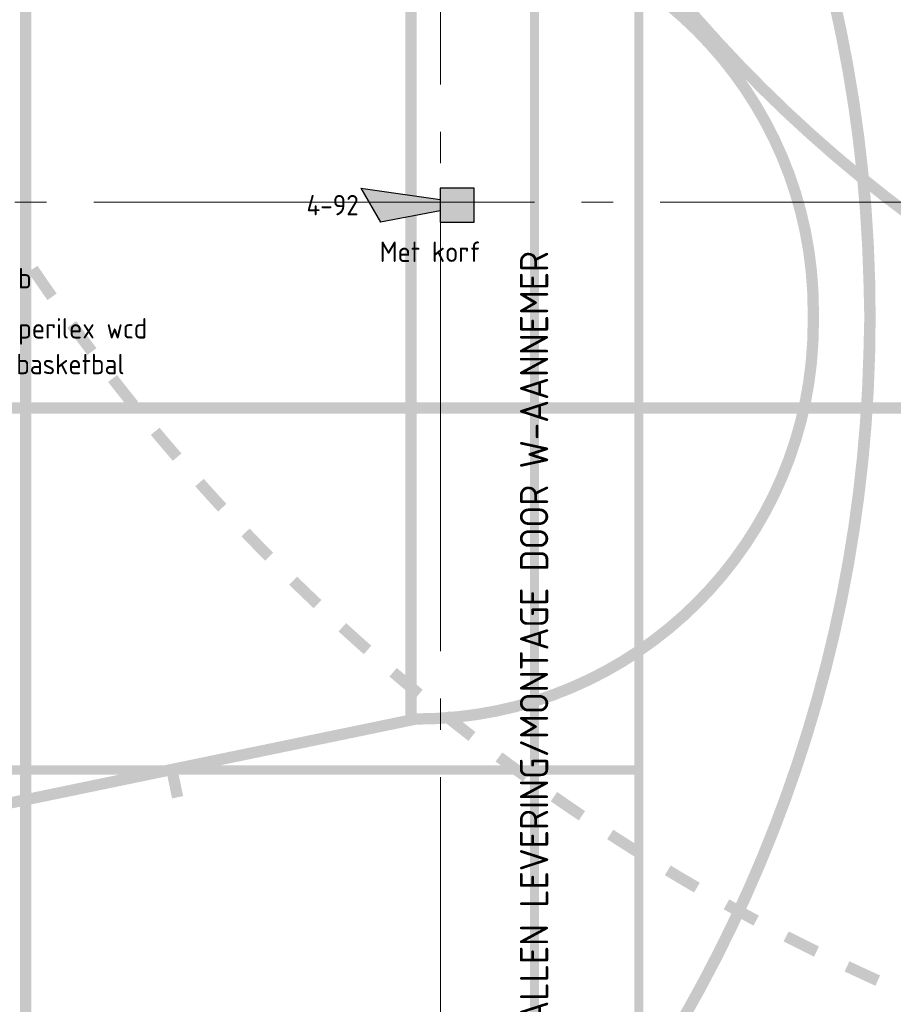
# Model space of a CAD drawing. Header units: millimetres. Extents: x -38031 to 123247, y -16330 to 129979.
# Tile 60 of 235: x -25826 to -21972, y 47416 to 51760. Entities that reach past the tile are written whole.
import ezdxf
from ezdxf.enums import TextEntityAlignment as Align

# ---------------------------------------------------------------- set-up
doc = ezdxf.new("R2010")
doc.units = ezdxf.units.MM
doc.header["$LTSCALE"] = 50
doc.linetypes.add('PHANTOM', pattern=[63.50000000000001, 31.75, -6.35, 6.35, -6.35, 6.35, -6.35])
doc.linetypes.add('STYLE_11', pattern=[5, 3.88885498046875, -0.416717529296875, 0.2777862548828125, -0.4166412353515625])
for name, color, linetype in [('AL$1A---_ALGEMEEN', 8, 'Continuous'), ('AM$1A---_ARCERING', 8, 'Continuous'), ('BOUWKUNDIG', 8, 'Continuous'), ('EB6511--_ATTRIB', 2, 'Continuous'), ('EL6222--', 3, 'Continuous'), ('EL6511--', 3, 'Continuous'), ('Kastenscheiding', 4, 'PHANTOM')]:
    doc.layers.add(name, color=color, linetype=linetype)
doc.layers.add('stramien', color=1, linetype='STYLE_11', lineweight=15)
doc.styles.add('BURO-012', font='ISO.shx', dxfattribs={"height": 60})
doc.styles.add('BURO-018', font='iso.shx', dxfattribs={"height": 90})

# ---------------------------------------------------------------- blocks, each defined once
blk = doc.blocks.new('E00418')
at = {"color": 0, "linetype": 'Continuous'}
for p, q in [((-3, 9.98205080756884), (-3, 7.482050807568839)), ((-3, 8.73205080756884), (1.5, 6.133974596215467)), ((-1.5, 8.5), (1.5, 8.499999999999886)), ((0, 1), (0, 8.5)), ((1.5, 5.13397459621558), (-1.5, 6.86602540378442)), ((1.5, 4.133974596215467), (-1.5, 5.86602540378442)), ((1.5, 3.133974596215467), (-1.5, 4.86602540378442)), ((1.5, 2.133974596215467), (-1.5, 3.86602540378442))]:
    blk.add_line(p, q, dxfattribs=at)
at = {"color": 0, "linetype": 'Continuous', "const_width": 0.5}
for points in [[(-1.68301270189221, 7.11602540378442, 1), (-2.18301270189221, 7.11602540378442, 1)], [(-1.68301270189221, 5.11602540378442, 1), (-2.18301270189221, 5.11602540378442, 1)]]:
    blk.add_lwpolyline(points, format="xyb", close=True, dxfattribs=at)
at = {"color": 0, "linetype": 'Continuous'}
blk.add_circle((-1.93301270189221, 7.11602540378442), 0.5000000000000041, dxfattribs=at)
blk.add_arc((0, 10), 1.5, 180, 0, dxfattribs=at)
at = {"color": 0, "linetype": 'Continuous', "style": 'BURO-018'}
for tag, p in [('E_GKAST', (0, 15)), ('E_GROEP', (0, 12)), ('E_SGROEP', (4.5, 12))]:
    blk.add_attdef(tag, text='', height=1.8, dxfattribs=at).set_placement(p, align=Align.MIDDLE)
at = {"color": 0, "linetype": 'Continuous', "style": 'BURO-018', "flags": 1}
for tag, height, p in [('E_VERMCODE', 1.8, (13, 12)), ('E_MATCODE', 1.799999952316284, (0, 0))]:
    blk.add_attdef(tag, text='', height=height, dxfattribs=at).set_placement(p, align=Align.MIDDLE)
blk = doc.blocks.new('Group-17')
at = {"layer": 'AM$1A---_ARCERING', "linetype": 'Continuous', "lineweight": 0}
h = blk.add_hatch(color=256, dxfattribs=at)
h.paths.add_polyline_path([(-85535.99999999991, 28574.50000000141), (-79435.99999999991, 28574.50000000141), (-79435.99999999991, 15174.50000000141), (-85535.99999999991, 15174.50000000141)])
h.paths.add_polyline_path([(-85075.99999999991, 15934.50000000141), (-85495.99999999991, 15934.50000000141), (-85495.99999999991, 15214.50000000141), (-85075.99999999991, 15214.50000000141)])
h.paths.add_polyline_path([(-85035.99999999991, 15214.50000000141), (-82505.99999999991, 15214.50000000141), (-82505.99999999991, 15934.50000000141), (-85035.99999999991, 15934.50000000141)])
h.paths.add_polyline_path([(-79935.99999999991, 15934.50000000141), (-82465.99999999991, 15934.50000000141), (-82465.99999999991, 15214.50000000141), (-79935.99999999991, 15214.50000000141)])
h.paths.add_polyline_path([(-79895.99999999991, 15214.50000000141), (-79475.99999999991, 15214.50000000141), (-79475.99999999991, 15934.50000000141), (-79895.99999999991, 15934.50000000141)])
h.paths.add_polyline_path([(-79475.99999999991, 15974.50000000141), (-79475.99999999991, 19854.50000000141), (-79895.99999999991, 19854.50000000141), (-79895.99999999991, 15974.50000000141)])
h.paths.add_polyline_path([(-79935.99999999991, 15974.50000000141), (-79935.99999999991, 19854.50000000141), (-82465.99999999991, 19854.50000000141), (-82465.99999999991, 15974.50000000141)])
h.paths.add_polyline_path([(-85035.99999999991, 19854.50000000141), (-85035.99999999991, 15974.50000000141), (-82505.99999999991, 15974.50000000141), (-82505.99999999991, 19854.50000000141)])
h.paths.add_polyline_path([(-85495.99999999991, 19854.50000000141), (-85495.99999999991, 15974.50000000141), (-85075.99999999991, 15974.50000000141), (-85075.99999999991, 19854.50000000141)])
h.paths.add_polyline_path([(-85075.99999999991, 23854.50000000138), (-85495.99999999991, 23854.50000000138), (-85495.99999999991, 19894.50000000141), (-85075.99999999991, 19894.50000000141)])
h.paths.add_polyline_path([(-85035.99999999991, 19894.50000000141), (-79935.99999999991, 19894.50000000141), (-79935.99999999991, 23854.50000000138), (-85035.99999999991, 23854.50000000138)])
h.paths.add_polyline_path([(-79895.99999999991, 23854.50000000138), (-79895.99999999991, 19894.50000000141), (-79475.99999999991, 19894.50000000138), (-79475.99999999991, 23854.50000000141)])
h.paths.add_polyline_path([(-79475.99999999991, 27774.50000000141), (-79895.99999999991, 27774.50000000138), (-79895.99999999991, 23894.50000000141), (-79475.99999999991, 23894.50000000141)])
h.paths.add_polyline_path([(-79935.99999999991, 23894.50000000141), (-79935.99999999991, 27774.50000000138), (-82465.99999999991, 27774.50000000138), (-82465.99999999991, 23894.50000000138)])
h.paths.add_polyline_path([(-85035.99999999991, 23894.50000000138), (-82505.99999999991, 23894.50000000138), (-82505.99999999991, 27774.50000000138), (-85035.99999999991, 27774.50000000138)])
h.paths.add_polyline_path([(-85075.99999999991, 23894.50000000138), (-85075.99999999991, 27774.50000000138), (-85495.99999999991, 27774.50000000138), (-85495.99999999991, 23894.50000000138)])
h.paths.add_polyline_path([(-85075.99999999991, 27814.50000000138), (-85075.99999999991, 28534.50000000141), (-85495.99999999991, 28534.50000000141), (-85495.99999999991, 27814.50000000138)])
h.paths.add_polyline_path([(-85035.99999999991, 28534.50000000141), (-85035.99999999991, 27814.50000000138), (-82505.99999999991, 27814.50000000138), (-82505.99999999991, 28534.50000000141)])
h.paths.add_polyline_path([(-82465.99999999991, 27814.50000000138), (-79935.99999999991, 27814.50000000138), (-79935.99999999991, 28534.50000000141), (-82465.99999999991, 28534.50000000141)])
h.paths.add_polyline_path([(-79475.99999999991, 27814.50000000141), (-79475.99999999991, 28534.50000000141), (-79895.99999999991, 28534.50000000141), (-79895.99999999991, 27814.50000000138)])
h = blk.add_hatch(color=256, dxfattribs=at)
edge = h.paths.add_edge_path()
edge.add_line((-86235.99999999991, 15674.50000000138), (-86235.99999999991, 15624.50000000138))
edge.add_line((-86235.99999999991, 15624.50000000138), (-84660.99999999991, 15624.50000000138))
edge.add_arc((-84660.99999999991, 21874.50000000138), 6250, 270, 360)
edge.add_arc((-84660.99999999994, 21874.50000000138), 6250.000000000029, 0, 89.99999999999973)
edge.add_line((-84660.99999999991, 28124.50000000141), (-86235.99999999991, 28124.50000000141))
edge.add_line((-86235.99999999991, 28124.50000000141), (-86235.99999999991, 28074.50000000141))
edge.add_line((-86235.99999999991, 28074.50000000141), (-84661.30680000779, 28074.50000000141))
edge.add_arc((-84661.07801037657, 21876.30034202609), 6198.19966219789, 1.3896675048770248, 90.00211491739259, ccw=False)
edge.add_line((-78464.70136558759, 22026.61843269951), (-78461.011119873, 21874.50000000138))
edge.add_line((-78461.011119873, 21874.50000000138), (-78464.70136558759, 21722.38156730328))
edge.add_arc((-84661.07801037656, 21872.69965797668), 6198.199662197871, 269.9978850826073, 358.61033249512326, ccw=False)
edge.add_line((-84661.30680000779, 15674.50000000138), (-86235.99999999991, 15674.50000000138))
h = blk.add_hatch(color=256, dxfattribs=at)
h.paths.add_polyline_path([(-75350.99999999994, 27497.00000000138), (-75350.99999999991, 9497.000000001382), (-84350.99999999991, 9497.000000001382), (-84350.99999999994, 27497.00000000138)])
h.paths.add_polyline_path([(-84300.99999999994, 15497.00000000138), (-84300.99999999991, 9547.000000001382), (-75400.99999999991, 9547.000000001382), (-75400.99999999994, 15497.00000000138)])
h.paths.add_polyline_path([(-75400.99999999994, 18472.00000000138), (-84300.99999999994, 18472.00000000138), (-84300.99999999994, 15547.00000000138), (-75400.99999999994, 15547.00000000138)])
h.paths.add_polyline_path([(-75400.99999999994, 27447.00000000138), (-84300.99999999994, 27447.00000000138), (-84300.99999999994, 21497.00000000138), (-75400.99999999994, 21497.00000000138)])
h.paths.add_polyline_path([(-84300.99999999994, 18522.00000000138), (-75400.99999999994, 18522.00000000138), (-75400.99999999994, 21447.00000000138), (-84300.99999999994, 21447.00000000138)])
h = blk.add_hatch(color=256, dxfattribs=at)
edge = h.paths.add_edge_path()
edge.add_arc((-71700.99999999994, 27122.0000000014), 6000.000000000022, 270, 359.52252964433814, ccw=False)
edge.add_line((-71700.99999999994, 21122.00000000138), (-74700.99999999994, 21122.00000000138))
edge.add_arc((-74700.99999999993, 27122.00000000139), 6000.000000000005, 180.4774703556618, 269.9999999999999, ccw=False)
edge = h.paths.add_edge_path()
edge.add_arc((-74700.99999999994, 27122.00000000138), 5949.999999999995, 180.4814828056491, 270)
edge.add_line((-74700.99999999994, 21172.00000000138), (-71700.99999999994, 21172.00000000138))
edge.add_arc((-71700.99999999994, 27122.00000000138), 5949.999999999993, 270, 359.518517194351)
edge.add_line((-65751.21008774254, 27072.00000000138), (-80650.78991225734, 27072.00000000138))
h = blk.add_hatch(color=256, dxfattribs=at)
h.paths.add_polyline_path([(-64185.99999999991, 26774.50000000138), (-82185.99999999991, 26774.50000000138), (-82185.99999999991, 17774.50000000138), (-64185.99999999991, 17774.50000000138)])
h.paths.add_polyline_path([(-70185.99999999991, 17824.50000000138), (-70185.99999999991, 26724.50000000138), (-64235.99999999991, 26724.50000000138), (-64235.99999999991, 17824.50000000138)])
h.paths.add_polyline_path([(-82135.99999999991, 17824.50000000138), (-82135.99999999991, 26724.50000000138), (-76185.99999999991, 26724.50000000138), (-76185.99999999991, 17824.50000000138)])
h.paths.add_polyline_path([(-73160.99999999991, 17824.50000000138), (-73160.99999999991, 26724.50000000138), (-70235.99999999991, 26724.50000000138), (-70235.99999999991, 17824.50000000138)])
h.paths.add_polyline_path([(-76135.99999999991, 26724.50000000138), (-73210.99999999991, 26724.50000000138), (-73210.99999999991, 17824.50000000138), (-76135.99999999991, 17824.50000000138)])
h = blk.add_hatch(color=256, dxfattribs=at)
edge = h.paths.add_edge_path()
edge.add_line((-86235.99999999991, 18925.55924428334), (-86235.99999999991, 18874.50000000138))
edge.add_line((-86235.99999999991, 18874.50000000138), (-84522.30444436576, 19229.10899960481))
edge.add_line((-84522.30444436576, 19229.10899960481), (-84502.04107295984, 19131.18353928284))
edge.add_line((-84502.04107295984, 19131.18353928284), (-84453.07834279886, 19141.31522498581))
edge.add_line((-84453.07834279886, 19141.31522498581), (-84473.34171420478, 19239.24068530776))
edge.add_line((-84473.34171420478, 19239.24068530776), (-83640.97530146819, 19411.47934225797))
edge.add_line((-83640.97530146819, 19411.47934225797), (-83620.71193006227, 19313.55388193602))
edge.add_line((-83620.71193006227, 19313.55388193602), (-83229.01008877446, 19394.60736755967))
edge.add_line((-83229.01008877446, 19394.60736755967), (-83249.27346018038, 19492.53282788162))
edge.add_line((-83249.27346018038, 19492.53282788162), (-82416.90704744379, 19664.77148483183))
edge.add_line((-82416.90704744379, 19664.77148483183), (-82396.64367603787, 19566.84602450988))
edge.add_line((-82396.64367603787, 19566.84602450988), (-82347.6809458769, 19576.97771021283))
edge.add_line((-82347.6809458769, 19576.97771021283), (-82367.94431728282, 19674.9031705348))
edge.add_line((-82367.94431728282, 19674.9031705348), (-81535.57790454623, 19847.14182748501))
edge.add_line((-81535.57790454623, 19847.14182748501), (-81515.3145331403, 19749.21636716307))
edge.add_line((-81515.3145331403, 19749.21636716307), (-81466.35180297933, 19759.34805286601))
edge.add_line((-81466.35180297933, 19759.34805286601), (-81486.61517438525, 19857.27351318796))
edge.add_line((-81486.61517438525, 19857.27351318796), (-80435.99999999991, 20074.67361948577))
edge.add_arc((-80435.99999999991, 21849.67361948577), 1775, 270, 360)
edge.add_line((-78660.99999999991, 21849.67361948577), (-78660.99999999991, 21874.50000000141))
edge.add_line((-78660.99999999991, 21874.50000000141), (-78660.99999999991, 21899.32638051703))
edge.add_arc((-80435.99999999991, 21899.32638051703), 1775, 0, 90)
edge.add_line((-80435.99999999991, 23674.32638051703), (-81486.61517438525, 23891.72648681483))
edge.add_line((-81486.61517438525, 23891.72648681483), (-81466.35180297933, 23989.65194713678))
edge.add_line((-81466.35180297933, 23989.65194713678), (-81515.3145331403, 23999.78363283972))
edge.add_line((-81515.3145331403, 23999.78363283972), (-81535.57790454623, 23901.85817251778))
edge.add_line((-81535.57790454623, 23901.85817251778), (-82367.94431728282, 24074.09682946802))
edge.add_line((-82367.94431728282, 24074.09682946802), (-82347.6809458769, 24172.02228978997))
edge.add_line((-82347.6809458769, 24172.02228978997), (-82396.64367603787, 24182.15397549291))
edge.add_line((-82396.64367603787, 24182.15397549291), (-82416.90704744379, 24084.22851517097))
edge.add_line((-82416.90704744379, 24084.22851517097), (-83249.27346018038, 24256.46717212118))
edge.add_line((-83249.27346018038, 24256.46717212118), (-83229.01008877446, 24354.39263244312))
edge.add_line((-83229.01008877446, 24354.39263244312), (-83620.71193006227, 24435.44611806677))
edge.add_line((-83620.71193006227, 24435.44611806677), (-83640.97530146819, 24337.52065774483))
edge.add_line((-83640.97530146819, 24337.52065774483), (-84473.34171420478, 24509.75931469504))
edge.add_line((-84473.34171420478, 24509.75931469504), (-84453.07834279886, 24607.68477501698))
edge.add_line((-84453.07834279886, 24607.68477501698), (-84502.04107295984, 24617.81646071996))
edge.add_line((-84502.04107295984, 24617.81646071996), (-84522.30444436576, 24519.89100039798))
edge.add_line((-84522.30444436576, 24519.89100039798), (-86235.99999999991, 24874.50000000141))
edge.add_line((-86235.99999999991, 24874.50000000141), (-86235.99999999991, 24823.44075571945))
edge.add_line((-86235.99999999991, 24823.44075571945), (-80485.99999999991, 23633.61346054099))
edge.add_line((-80485.99999999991, 23633.61346054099), (-80485.99999999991, 21874.50000000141))
edge.add_line((-80485.99999999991, 21874.50000000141), (-80485.99999999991, 20115.3865394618))
edge.add_line((-80485.99999999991, 20115.3865394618), (-86235.99999999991, 18925.55924428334))
edge = h.paths.add_edge_path()
edge.add_arc((-80435.99999999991, 21849.67361948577), 1725, 270, 360, ccw=False)
edge.add_line((-80435.99999999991, 20124.67361948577), (-80435.99999999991, 20124.67858054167))
edge.add_line((-80435.99999999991, 20124.67858054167), (-80435.99999999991, 21874.50000000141))
edge.add_line((-80435.99999999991, 21874.50000000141), (-80435.99999999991, 23624.32141946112))
edge.add_line((-80435.99999999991, 23624.32141946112), (-80435.99999999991, 23624.32638051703))
edge.add_arc((-80435.99999999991, 21899.32638051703), 1725, 0, 90, ccw=False)
edge.add_line((-78710.99999999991, 21899.32638051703), (-78710.99999999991, 21874.50000000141))
edge.add_line((-78710.99999999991, 21874.50000000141), (-78710.99999999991, 21849.67361948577))
h = blk.add_hatch(color=256, dxfattribs=at)
edge = h.paths.add_edge_path()
edge.add_arc((-74700.9999999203, 27122.00000005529), 8950.000000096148, 214.1359725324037, 215.0909132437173)
edge.add_line((-82024.25604974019, 21976.86435262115), (-82065.1680947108, 21948.12057805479))
edge.add_arc((-74701.00000002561, 27121.99999998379), 8999.999999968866, 214.1359725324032, 215.0909132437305, ccw=False)
edge.add_line((-82150.37362309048, 22071.57104558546), (-82108.9882140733, 22099.6289842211))
h = blk.add_hatch(color=256, dxfattribs=at)
edge = h.paths.add_edge_path()
edge.add_arc((-74701.00000002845, 27121.99999998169), 8949.999999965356, 216.0458539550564, 217.0007946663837, ccw=False)
edge.add_line((-81937.48964761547, 21855.5289253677), (-81977.91696408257, 21826.10729925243))
edge.add_arc((-74701.00000016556, 27121.99999987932), 8999.999999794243, 216.0458539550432, 217.0007946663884)
edge.add_line((-81888.644467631, 21705.56510175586), (-81848.71310947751, 21735.65640674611))
h = blk.add_hatch(color=256, dxfattribs=at)
edge = h.paths.add_edge_path()
edge.add_arc((-74700.99999995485, 27122.00000003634), 8950.000000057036, 217.9557353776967, 218.9106760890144, ccw=False)
edge.add_line((-81757.95109547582, 21617.28009467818), (-81797.37540327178, 21586.5274695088))
edge.add_arc((-74701.00000012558, 27121.99999990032), 8999.999999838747, 217.9557353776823, 218.9106760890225)
edge.add_line((-81704.13512352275, 21469.02746852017), (-81665.22881728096, 21500.43287147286))
h = blk.add_hatch(color=256, dxfattribs=at)
edge = h.paths.add_edge_path()
edge.add_line((-81608.94952846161, 21353.09773767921), (-81570.57203108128, 21385.14719469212))
edge.add_arc((-74701.00000001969, 27121.99999998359), 8949.999999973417, 219.865616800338, 220.8205575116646)
edge.add_line((-81474.00703042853, 21271.45508813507), (-81511.84505853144, 21238.77047968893))
edge.add_arc((-74701.00000011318, 27121.99999990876), 8999.999999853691, 219.865616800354, 220.8205575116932, ccw=False)
h = blk.add_hatch(color=256, dxfattribs=at)
edge = h.paths.add_edge_path()
edge.add_arc((-74700.99999984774, 27122.00000013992), 9000.00000020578, 221.7754982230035, 222.7304389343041, ccw=False)
edge.add_line((-81412.84868719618, 21126.07745212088), (-81375.56063893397, 21159.38813294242))
edge.add_arc((-74700.99999995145, 27122.00000004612), 8950.000000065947, 221.7754982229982, 222.730438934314)
edge.add_line((-81275.2602028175, 21048.97745882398), (-81311.98791344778, 21015.04995859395))
h = blk.add_hatch(color=256, dxfattribs=at)
edge = h.paths.add_edge_path()
edge.add_arc((-74701.00000008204, 27121.99999992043), 8949.999999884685, 223.6853796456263, 224.6403203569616, ccw=False)
edge.add_line((-81173.13358331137, 20940.25373541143), (-81209.29075416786, 20905.71884007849))
edge.add_arc((-74700.99999994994, 27122.0000000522), 9000.000000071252, 223.6853796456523, 224.6403203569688)
edge.add_line((-81104.7857363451, 20798.11446632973), (-81069.20914892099, 20833.24716373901))
h = blk.add_hatch(color=256, dxfattribs=at)
edge = h.paths.add_edge_path()
edge.add_arc((-74700.99999980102, 27122.00000020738), 9000.000000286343, 225.5952610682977, 226.5502017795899, ccw=False)
edge.add_line((-80998.50188915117, 20692.2667274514), (-80963.51576754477, 20727.98746785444))
edge.add_arc((-74701.00000006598, 27121.99999993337), 8949.999999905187, 225.5952610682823, 226.5502017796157)
edge.add_line((-80856.08279845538, 20624.50388656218), (-80890.4687358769, 20588.20502559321))
h = blk.add_hatch(color=256, dxfattribs=at)
edge = h.paths.add_edge_path()
edge.add_arc((-74700.99999992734, 27122.00000008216), 9000.000000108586, 227.5051424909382, 228.4600832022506, ccw=False)
edge.add_line((-80780.71628573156, 20485.95826678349), (-80746.94008414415, 20522.82516530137))
edge.add_arc((-74700.99999995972, 27122.00000004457), 8950.000000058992, 227.5051424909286, 228.4600832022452)
edge.add_line((-80636.11794203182, 20422.97954816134), (-80669.27502550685, 20385.55485289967))
h = blk.add_hatch(color=256, dxfattribs=at)
edge = h.paths.add_edge_path()
edge.add_line((-80441.45035895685, 20190.38909947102), (-80409.55896807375, 20228.89804891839))
edge.add_arc((-74700.99999975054, 27122.00000029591), 8950.000000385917, 229.4150239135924, 230.3699646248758, ccw=False)
edge.add_line((-80523.64715604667, 20324.99477003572), (-80556.17591110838, 20287.02267377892))
edge.add_arc((-74700.99999982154, 27122.00000021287), 9000.00000027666, 229.4150239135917, 230.3699646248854)
h = blk.add_hatch(color=256, dxfattribs=at)
edge = h.paths.add_edge_path()
edge.add_line((-80325.13023726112, 20095.6809726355), (-80293.88506927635, 20134.71607834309))
edge.add_arc((-74700.99999999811, 27122.0000000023), 8950.000000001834, 231.3249053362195, 232.2798460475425)
edge.add_line((-80176.65759129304, 20042.47501996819), (-80207.24785716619, 20002.92460108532))
edge.add_arc((-74701.00000012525, 27121.9999998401), 8999.999999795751, 231.3249053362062, 232.27984604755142, ccw=False)
h = blk.add_hatch(color=256, dxfattribs=at)
edge = h.paths.add_edge_path()
edge.add_arc((-74701.00000019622, 27121.99999973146), 8949.999999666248, 233.2347867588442, 234.1897274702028, ccw=False)
edge.add_line((-80057.90909731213, 19952.20049631), (-80087.83596377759, 19912.14575047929))
edge.add_arc((-74700.9999999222, 27122.00000010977), 9000.000000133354, 233.2347867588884, 234.1897274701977)
edge.add_line((-79966.92772706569, 19823.36963716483), (-79937.67257302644, 19863.91758362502))
h = blk.add_hatch(color=256, dxfattribs=at)
edge = h.paths.add_edge_path()
edge.add_line((-79720.75697247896, 19651.92369937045), (-79692.86943374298, 19693.42412326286))
edge.add_arc((-74700.99999999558, 27122.000000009), 8950.000000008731, 235.1446681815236, 236.0996088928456, ccw=False)
edge.add_line((-79815.98141747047, 19777.65080494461), (-79844.55673265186, 19736.62092117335))
edge.add_arc((-74700.99999991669, 27122.00000012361), 9000.00000014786, 235.1446681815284, 236.0996088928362)
h = blk.add_hatch(color=256, dxfattribs=at)
edge = h.paths.add_edge_path()
edge.add_line((-79469.00909747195, 19488.77726995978), (-79442.52015804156, 19531.18406290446))
edge.add_arc((-74701.00000006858, 27121.99999989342), 8949.99999987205, 237.05454960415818, 238.00949031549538, ccw=False)
edge.add_line((-79568.37081961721, 19611.26093488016), (-79595.56283536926, 19569.30149876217))
edge.add_arc((-74701.00000010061, 27121.99999984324), 8999.999999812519, 237.0545496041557, 238.0094903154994)
h = blk.add_hatch(color=256, dxfattribs=at)
edge = h.paths.add_edge_path()
edge.add_line((-79211.96380248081, 19334.11161015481), (-79186.90289246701, 19377.37765676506))
edge.add_arc((-74701.00000001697, 27121.99999997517), 8949.999999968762, 238.9644310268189, 239.9193717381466, ccw=False)
edge.add_line((-79315.35240753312, 19453.21575091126), (-79341.13091260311, 19410.37338080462))
edge.add_arc((-74701.00000009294, 27121.99999984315), 8999.999999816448, 238.9644310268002, 239.9193717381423)
h = blk.add_hatch(color=256, dxfattribs=at)
edge = h.paths.add_edge_path()
edge.add_arc((-74701.00000007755, 27121.9999998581), 8949.999999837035, 240.8743124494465, 241.8292531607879, ccw=False)
edge.add_line((-79057.2072932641, 19303.69084660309), (-79081.54364685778, 19260.0131418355))
edge.add_arc((-74701.00000030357, 27121.99999945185), 8999.99999937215, 240.8743124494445, 241.8292531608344)
edge.add_line((-78949.90667355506, 19188.09855875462), (-78926.30163647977, 19232.17578898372))
h = blk.add_hatch(color=256, dxfattribs=at)
edge = h.paths.add_edge_path()
edge.add_line((-78683.128865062, 19050.90034121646), (-78661.00592692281, 19095.73978376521))
edge.add_arc((-74701.0000000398, 27121.99999992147), 8949.999999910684, 242.7841938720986, 243.73913458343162, ccw=False)
edge.add_line((-78794.22228479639, 19162.85234920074), (-78817.08944839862, 19118.3878371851))
edge.add_arc((-74701.00000031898, 27121.99999937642), 8999.9999992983, 242.7841938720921, 243.7391345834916)
h = blk.add_hatch(color=256, dxfattribs=at)
edge = h.paths.add_edge_path()
edge.add_line((-78411.92677620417, 18922.66938941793), (-78391.31051633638, 18968.22122614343))
edge.add_arc((-74701.00000005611, 27121.99999987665), 8949.999999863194, 244.6940752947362, 245.6490160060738, ccw=False)
edge.add_line((-78526.68956740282, 19030.85673505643), (-78548.0621348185, 18985.65481737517))
edge.add_arc((-74701.00000000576, 27121.99999998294), 8999.999999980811, 244.6940752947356, 245.6490160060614)
blk = doc.blocks.new('Group-57')
at = {"layer": 'AM$1A---_ARCERING', "linetype": 'Continuous', "lineweight": 0}
h = blk.add_hatch(color=256, dxfattribs=at)
h.paths.add_polyline_path([(-85535.99999999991, 28574.50000000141), (-79435.99999999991, 28574.50000000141), (-79435.99999999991, 15174.50000000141), (-85535.99999999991, 15174.50000000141)])
h.paths.add_polyline_path([(-85075.99999999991, 15934.50000000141), (-85495.99999999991, 15934.50000000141), (-85495.99999999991, 15214.50000000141), (-85075.99999999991, 15214.50000000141)])
h.paths.add_polyline_path([(-85035.99999999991, 15214.50000000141), (-82505.99999999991, 15214.50000000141), (-82505.99999999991, 15934.50000000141), (-85035.99999999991, 15934.50000000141)])
h.paths.add_polyline_path([(-79935.99999999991, 15934.50000000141), (-82465.99999999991, 15934.50000000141), (-82465.99999999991, 15214.50000000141), (-79935.99999999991, 15214.50000000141)])
h.paths.add_polyline_path([(-79895.99999999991, 15214.50000000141), (-79475.99999999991, 15214.50000000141), (-79475.99999999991, 15934.50000000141), (-79895.99999999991, 15934.50000000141)])
h.paths.add_polyline_path([(-79475.99999999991, 15974.50000000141), (-79475.99999999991, 19854.50000000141), (-79895.99999999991, 19854.50000000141), (-79895.99999999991, 15974.50000000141)])
h.paths.add_polyline_path([(-79935.99999999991, 15974.50000000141), (-79935.99999999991, 19854.50000000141), (-82465.99999999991, 19854.50000000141), (-82465.99999999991, 15974.50000000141)])
h.paths.add_polyline_path([(-85035.99999999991, 19854.50000000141), (-85035.99999999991, 15974.50000000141), (-82505.99999999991, 15974.50000000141), (-82505.99999999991, 19854.50000000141)])
h.paths.add_polyline_path([(-85495.99999999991, 19854.50000000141), (-85495.99999999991, 15974.50000000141), (-85075.99999999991, 15974.50000000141), (-85075.99999999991, 19854.50000000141)])
h.paths.add_polyline_path([(-85075.99999999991, 23854.50000000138), (-85495.99999999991, 23854.50000000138), (-85495.99999999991, 19894.50000000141), (-85075.99999999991, 19894.50000000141)])
h.paths.add_polyline_path([(-85035.99999999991, 19894.50000000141), (-79935.99999999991, 19894.50000000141), (-79935.99999999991, 23854.50000000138), (-85035.99999999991, 23854.50000000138)])
h.paths.add_polyline_path([(-79895.99999999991, 23854.50000000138), (-79895.99999999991, 19894.50000000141), (-79475.99999999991, 19894.50000000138), (-79475.99999999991, 23854.50000000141)])
h.paths.add_polyline_path([(-79475.99999999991, 27774.50000000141), (-79895.99999999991, 27774.50000000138), (-79895.99999999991, 23894.50000000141), (-79475.99999999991, 23894.50000000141)])
h.paths.add_polyline_path([(-79935.99999999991, 23894.50000000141), (-79935.99999999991, 27774.50000000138), (-82465.99999999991, 27774.50000000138), (-82465.99999999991, 23894.50000000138)])
h.paths.add_polyline_path([(-85035.99999999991, 23894.50000000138), (-82505.99999999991, 23894.50000000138), (-82505.99999999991, 27774.50000000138), (-85035.99999999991, 27774.50000000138)])
h.paths.add_polyline_path([(-85075.99999999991, 23894.50000000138), (-85075.99999999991, 27774.50000000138), (-85495.99999999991, 27774.50000000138), (-85495.99999999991, 23894.50000000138)])
h.paths.add_polyline_path([(-85075.99999999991, 27814.50000000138), (-85075.99999999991, 28534.50000000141), (-85495.99999999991, 28534.50000000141), (-85495.99999999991, 27814.50000000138)])
h.paths.add_polyline_path([(-85035.99999999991, 28534.50000000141), (-85035.99999999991, 27814.50000000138), (-82505.99999999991, 27814.50000000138), (-82505.99999999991, 28534.50000000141)])
h.paths.add_polyline_path([(-82465.99999999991, 27814.50000000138), (-79935.99999999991, 27814.50000000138), (-79935.99999999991, 28534.50000000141), (-82465.99999999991, 28534.50000000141)])
h.paths.add_polyline_path([(-79475.99999999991, 27814.50000000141), (-79475.99999999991, 28534.50000000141), (-79895.99999999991, 28534.50000000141), (-79895.99999999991, 27814.50000000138)])
h = blk.add_hatch(color=256, dxfattribs=at)
edge = h.paths.add_edge_path()
edge.add_line((-86235.99999999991, 15674.50000000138), (-86235.99999999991, 15624.50000000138))
edge.add_line((-86235.99999999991, 15624.50000000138), (-84660.99999999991, 15624.50000000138))
edge.add_arc((-84660.99999999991, 21874.50000000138), 6250, 270, 360)
edge.add_arc((-84660.99999999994, 21874.50000000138), 6250.000000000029, 0, 89.99999999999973)
edge.add_line((-84660.99999999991, 28124.50000000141), (-86235.99999999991, 28124.50000000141))
edge.add_line((-86235.99999999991, 28124.50000000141), (-86235.99999999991, 28074.50000000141))
edge.add_line((-86235.99999999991, 28074.50000000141), (-84661.30680000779, 28074.50000000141))
edge.add_arc((-84661.07801037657, 21876.30034202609), 6198.19966219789, 1.3896675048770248, 90.00211491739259, ccw=False)
edge.add_line((-78464.70136558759, 22026.61843269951), (-78461.011119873, 21874.50000000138))
edge.add_line((-78461.011119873, 21874.50000000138), (-78464.70136558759, 21722.38156730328))
edge.add_arc((-84661.07801037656, 21872.69965797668), 6198.199662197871, 269.9978850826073, 358.61033249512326, ccw=False)
edge.add_line((-84661.30680000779, 15674.50000000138), (-86235.99999999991, 15674.50000000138))
h = blk.add_hatch(color=256, dxfattribs=at)
h.paths.add_polyline_path([(-75350.99999999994, 27497.00000000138), (-75350.99999999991, 9497.000000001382), (-84350.99999999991, 9497.000000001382), (-84350.99999999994, 27497.00000000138)])
h.paths.add_polyline_path([(-84300.99999999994, 15497.00000000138), (-84300.99999999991, 9547.000000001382), (-75400.99999999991, 9547.000000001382), (-75400.99999999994, 15497.00000000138)])
h.paths.add_polyline_path([(-75400.99999999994, 18472.00000000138), (-84300.99999999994, 18472.00000000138), (-84300.99999999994, 15547.00000000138), (-75400.99999999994, 15547.00000000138)])
h.paths.add_polyline_path([(-75400.99999999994, 27447.00000000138), (-84300.99999999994, 27447.00000000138), (-84300.99999999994, 21497.00000000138), (-75400.99999999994, 21497.00000000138)])
h.paths.add_polyline_path([(-84300.99999999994, 18522.00000000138), (-75400.99999999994, 18522.00000000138), (-75400.99999999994, 21447.00000000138), (-84300.99999999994, 21447.00000000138)])
h = blk.add_hatch(color=256, dxfattribs=at)
edge = h.paths.add_edge_path()
edge.add_arc((-71700.99999999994, 27122.0000000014), 6000.000000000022, 270, 359.52252964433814, ccw=False)
edge.add_line((-71700.99999999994, 21122.00000000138), (-74700.99999999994, 21122.00000000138))
edge.add_arc((-74700.99999999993, 27122.00000000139), 6000.000000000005, 180.4774703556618, 269.9999999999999, ccw=False)
edge = h.paths.add_edge_path()
edge.add_arc((-74700.99999999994, 27122.00000000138), 5949.999999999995, 180.4814828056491, 270)
edge.add_line((-74700.99999999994, 21172.00000000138), (-71700.99999999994, 21172.00000000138))
edge.add_arc((-71700.99999999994, 27122.00000000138), 5949.999999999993, 270, 359.518517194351)
edge.add_line((-65751.21008774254, 27072.00000000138), (-80650.78991225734, 27072.00000000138))
h = blk.add_hatch(color=256, dxfattribs=at)
h.paths.add_polyline_path([(-64185.99999999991, 26774.50000000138), (-82185.99999999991, 26774.50000000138), (-82185.99999999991, 17774.50000000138), (-64185.99999999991, 17774.50000000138)])
h.paths.add_polyline_path([(-70185.99999999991, 17824.50000000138), (-70185.99999999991, 26724.50000000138), (-64235.99999999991, 26724.50000000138), (-64235.99999999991, 17824.50000000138)])
h.paths.add_polyline_path([(-82135.99999999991, 17824.50000000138), (-82135.99999999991, 26724.50000000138), (-76185.99999999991, 26724.50000000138), (-76185.99999999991, 17824.50000000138)])
h.paths.add_polyline_path([(-73160.99999999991, 17824.50000000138), (-73160.99999999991, 26724.50000000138), (-70235.99999999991, 26724.50000000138), (-70235.99999999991, 17824.50000000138)])
h.paths.add_polyline_path([(-76135.99999999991, 26724.50000000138), (-73210.99999999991, 26724.50000000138), (-73210.99999999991, 17824.50000000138), (-76135.99999999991, 17824.50000000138)])
h = blk.add_hatch(color=256, dxfattribs=at)
edge = h.paths.add_edge_path()
edge.add_line((-86235.99999999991, 18925.55924428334), (-86235.99999999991, 18874.50000000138))
edge.add_line((-86235.99999999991, 18874.50000000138), (-84522.30444436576, 19229.10899960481))
edge.add_line((-84522.30444436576, 19229.10899960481), (-84502.04107295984, 19131.18353928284))
edge.add_line((-84502.04107295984, 19131.18353928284), (-84453.07834279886, 19141.31522498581))
edge.add_line((-84453.07834279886, 19141.31522498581), (-84473.34171420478, 19239.24068530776))
edge.add_line((-84473.34171420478, 19239.24068530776), (-83640.97530146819, 19411.47934225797))
edge.add_line((-83640.97530146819, 19411.47934225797), (-83620.71193006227, 19313.55388193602))
edge.add_line((-83620.71193006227, 19313.55388193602), (-83229.01008877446, 19394.60736755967))
edge.add_line((-83229.01008877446, 19394.60736755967), (-83249.27346018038, 19492.53282788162))
edge.add_line((-83249.27346018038, 19492.53282788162), (-82416.90704744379, 19664.77148483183))
edge.add_line((-82416.90704744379, 19664.77148483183), (-82396.64367603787, 19566.84602450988))
edge.add_line((-82396.64367603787, 19566.84602450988), (-82347.6809458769, 19576.97771021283))
edge.add_line((-82347.6809458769, 19576.97771021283), (-82367.94431728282, 19674.9031705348))
edge.add_line((-82367.94431728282, 19674.9031705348), (-81535.57790454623, 19847.14182748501))
edge.add_line((-81535.57790454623, 19847.14182748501), (-81515.3145331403, 19749.21636716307))
edge.add_line((-81515.3145331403, 19749.21636716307), (-81466.35180297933, 19759.34805286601))
edge.add_line((-81466.35180297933, 19759.34805286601), (-81486.61517438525, 19857.27351318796))
edge.add_line((-81486.61517438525, 19857.27351318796), (-80435.99999999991, 20074.67361948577))
edge.add_arc((-80435.99999999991, 21849.67361948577), 1775, 270, 360)
edge.add_line((-78660.99999999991, 21849.67361948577), (-78660.99999999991, 21874.50000000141))
edge.add_line((-78660.99999999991, 21874.50000000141), (-78660.99999999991, 21899.32638051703))
edge.add_arc((-80435.99999999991, 21899.32638051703), 1775, 0, 90)
edge.add_line((-80435.99999999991, 23674.32638051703), (-81486.61517438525, 23891.72648681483))
edge.add_line((-81486.61517438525, 23891.72648681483), (-81466.35180297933, 23989.65194713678))
edge.add_line((-81466.35180297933, 23989.65194713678), (-81515.3145331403, 23999.78363283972))
edge.add_line((-81515.3145331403, 23999.78363283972), (-81535.57790454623, 23901.85817251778))
edge.add_line((-81535.57790454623, 23901.85817251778), (-82367.94431728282, 24074.09682946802))
edge.add_line((-82367.94431728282, 24074.09682946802), (-82347.6809458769, 24172.02228978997))
edge.add_line((-82347.6809458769, 24172.02228978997), (-82396.64367603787, 24182.15397549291))
edge.add_line((-82396.64367603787, 24182.15397549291), (-82416.90704744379, 24084.22851517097))
edge.add_line((-82416.90704744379, 24084.22851517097), (-83249.27346018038, 24256.46717212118))
edge.add_line((-83249.27346018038, 24256.46717212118), (-83229.01008877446, 24354.39263244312))
edge.add_line((-83229.01008877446, 24354.39263244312), (-83620.71193006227, 24435.44611806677))
edge.add_line((-83620.71193006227, 24435.44611806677), (-83640.97530146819, 24337.52065774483))
edge.add_line((-83640.97530146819, 24337.52065774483), (-84473.34171420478, 24509.75931469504))
edge.add_line((-84473.34171420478, 24509.75931469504), (-84453.07834279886, 24607.68477501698))
edge.add_line((-84453.07834279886, 24607.68477501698), (-84502.04107295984, 24617.81646071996))
edge.add_line((-84502.04107295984, 24617.81646071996), (-84522.30444436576, 24519.89100039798))
edge.add_line((-84522.30444436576, 24519.89100039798), (-86235.99999999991, 24874.50000000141))
edge.add_line((-86235.99999999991, 24874.50000000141), (-86235.99999999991, 24823.44075571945))
edge.add_line((-86235.99999999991, 24823.44075571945), (-80485.99999999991, 23633.61346054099))
edge.add_line((-80485.99999999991, 23633.61346054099), (-80485.99999999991, 21874.50000000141))
edge.add_line((-80485.99999999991, 21874.50000000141), (-80485.99999999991, 20115.3865394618))
edge.add_line((-80485.99999999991, 20115.3865394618), (-86235.99999999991, 18925.55924428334))
edge = h.paths.add_edge_path()
edge.add_arc((-80435.99999999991, 21849.67361948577), 1725, 270, 360, ccw=False)
edge.add_line((-80435.99999999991, 20124.67361948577), (-80435.99999999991, 20124.67858054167))
edge.add_line((-80435.99999999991, 20124.67858054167), (-80435.99999999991, 21874.50000000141))
edge.add_line((-80435.99999999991, 21874.50000000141), (-80435.99999999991, 23624.32141946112))
edge.add_line((-80435.99999999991, 23624.32141946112), (-80435.99999999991, 23624.32638051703))
edge.add_arc((-80435.99999999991, 21899.32638051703), 1725, 0, 90, ccw=False)
edge.add_line((-78710.99999999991, 21899.32638051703), (-78710.99999999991, 21874.50000000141))
edge.add_line((-78710.99999999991, 21874.50000000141), (-78710.99999999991, 21849.67361948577))
h = blk.add_hatch(color=256, dxfattribs=at)
edge = h.paths.add_edge_path()
edge.add_arc((-74700.9999999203, 27122.00000005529), 8950.000000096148, 214.1359725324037, 215.0909132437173)
edge.add_line((-82024.25604974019, 21976.86435262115), (-82065.1680947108, 21948.12057805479))
edge.add_arc((-74701.00000002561, 27121.99999998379), 8999.999999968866, 214.1359725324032, 215.0909132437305, ccw=False)
edge.add_line((-82150.37362309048, 22071.57104558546), (-82108.9882140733, 22099.6289842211))
h = blk.add_hatch(color=256, dxfattribs=at)
edge = h.paths.add_edge_path()
edge.add_arc((-74701.00000002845, 27121.99999998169), 8949.999999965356, 216.0458539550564, 217.0007946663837, ccw=False)
edge.add_line((-81937.48964761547, 21855.5289253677), (-81977.91696408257, 21826.10729925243))
edge.add_arc((-74701.00000016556, 27121.99999987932), 8999.999999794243, 216.0458539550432, 217.0007946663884)
edge.add_line((-81888.644467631, 21705.56510175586), (-81848.71310947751, 21735.65640674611))
h = blk.add_hatch(color=256, dxfattribs=at)
edge = h.paths.add_edge_path()
edge.add_arc((-74700.99999995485, 27122.00000003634), 8950.000000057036, 217.9557353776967, 218.9106760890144, ccw=False)
edge.add_line((-81757.95109547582, 21617.28009467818), (-81797.37540327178, 21586.5274695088))
edge.add_arc((-74701.00000012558, 27121.99999990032), 8999.999999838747, 217.9557353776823, 218.9106760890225)
edge.add_line((-81704.13512352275, 21469.02746852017), (-81665.22881728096, 21500.43287147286))
h = blk.add_hatch(color=256, dxfattribs=at)
edge = h.paths.add_edge_path()
edge.add_line((-81608.94952846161, 21353.09773767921), (-81570.57203108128, 21385.14719469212))
edge.add_arc((-74701.00000001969, 27121.99999998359), 8949.999999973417, 219.865616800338, 220.8205575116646)
edge.add_line((-81474.00703042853, 21271.45508813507), (-81511.84505853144, 21238.77047968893))
edge.add_arc((-74701.00000011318, 27121.99999990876), 8999.999999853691, 219.865616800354, 220.8205575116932, ccw=False)
h = blk.add_hatch(color=256, dxfattribs=at)
edge = h.paths.add_edge_path()
edge.add_arc((-74700.99999984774, 27122.00000013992), 9000.00000020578, 221.7754982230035, 222.7304389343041, ccw=False)
edge.add_line((-81412.84868719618, 21126.07745212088), (-81375.56063893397, 21159.38813294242))
edge.add_arc((-74700.99999995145, 27122.00000004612), 8950.000000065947, 221.7754982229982, 222.730438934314)
edge.add_line((-81275.2602028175, 21048.97745882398), (-81311.98791344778, 21015.04995859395))
h = blk.add_hatch(color=256, dxfattribs=at)
edge = h.paths.add_edge_path()
edge.add_arc((-74701.00000008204, 27121.99999992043), 8949.999999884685, 223.6853796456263, 224.6403203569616, ccw=False)
edge.add_line((-81173.13358331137, 20940.25373541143), (-81209.29075416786, 20905.71884007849))
edge.add_arc((-74700.99999994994, 27122.0000000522), 9000.000000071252, 223.6853796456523, 224.6403203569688)
edge.add_line((-81104.7857363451, 20798.11446632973), (-81069.20914892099, 20833.24716373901))
h = blk.add_hatch(color=256, dxfattribs=at)
edge = h.paths.add_edge_path()
edge.add_arc((-74700.99999980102, 27122.00000020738), 9000.000000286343, 225.5952610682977, 226.5502017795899, ccw=False)
edge.add_line((-80998.50188915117, 20692.2667274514), (-80963.51576754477, 20727.98746785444))
edge.add_arc((-74701.00000006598, 27121.99999993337), 8949.999999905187, 225.5952610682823, 226.5502017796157)
edge.add_line((-80856.08279845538, 20624.50388656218), (-80890.4687358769, 20588.20502559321))
h = blk.add_hatch(color=256, dxfattribs=at)
edge = h.paths.add_edge_path()
edge.add_arc((-74700.99999992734, 27122.00000008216), 9000.000000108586, 227.5051424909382, 228.4600832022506, ccw=False)
edge.add_line((-80780.71628573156, 20485.95826678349), (-80746.94008414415, 20522.82516530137))
edge.add_arc((-74700.99999995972, 27122.00000004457), 8950.000000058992, 227.5051424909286, 228.4600832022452)
edge.add_line((-80636.11794203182, 20422.97954816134), (-80669.27502550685, 20385.55485289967))
h = blk.add_hatch(color=256, dxfattribs=at)
edge = h.paths.add_edge_path()
edge.add_line((-80441.45035895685, 20190.38909947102), (-80409.55896807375, 20228.89804891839))
edge.add_arc((-74700.99999975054, 27122.00000029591), 8950.000000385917, 229.4150239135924, 230.3699646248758, ccw=False)
edge.add_line((-80523.64715604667, 20324.99477003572), (-80556.17591110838, 20287.02267377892))
edge.add_arc((-74700.99999982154, 27122.00000021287), 9000.00000027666, 229.4150239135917, 230.3699646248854)
h = blk.add_hatch(color=256, dxfattribs=at)
edge = h.paths.add_edge_path()
edge.add_line((-80325.13023726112, 20095.6809726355), (-80293.88506927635, 20134.71607834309))
edge.add_arc((-74700.99999999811, 27122.0000000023), 8950.000000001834, 231.3249053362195, 232.2798460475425)
edge.add_line((-80176.65759129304, 20042.47501996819), (-80207.24785716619, 20002.92460108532))
edge.add_arc((-74701.00000012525, 27121.9999998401), 8999.999999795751, 231.3249053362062, 232.27984604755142, ccw=False)
h = blk.add_hatch(color=256, dxfattribs=at)
edge = h.paths.add_edge_path()
edge.add_arc((-74701.00000019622, 27121.99999973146), 8949.999999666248, 233.2347867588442, 234.1897274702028, ccw=False)
edge.add_line((-80057.90909731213, 19952.20049631), (-80087.83596377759, 19912.14575047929))
edge.add_arc((-74700.9999999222, 27122.00000010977), 9000.000000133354, 233.2347867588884, 234.1897274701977)
edge.add_line((-79966.92772706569, 19823.36963716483), (-79937.67257302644, 19863.91758362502))
h = blk.add_hatch(color=256, dxfattribs=at)
edge = h.paths.add_edge_path()
edge.add_line((-79720.75697247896, 19651.92369937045), (-79692.86943374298, 19693.42412326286))
edge.add_arc((-74700.99999999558, 27122.000000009), 8950.000000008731, 235.1446681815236, 236.0996088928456, ccw=False)
edge.add_line((-79815.98141747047, 19777.65080494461), (-79844.55673265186, 19736.62092117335))
edge.add_arc((-74700.99999991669, 27122.00000012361), 9000.00000014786, 235.1446681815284, 236.0996088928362)
h = blk.add_hatch(color=256, dxfattribs=at)
edge = h.paths.add_edge_path()
edge.add_line((-79469.00909747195, 19488.77726995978), (-79442.52015804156, 19531.18406290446))
edge.add_arc((-74701.00000006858, 27121.99999989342), 8949.99999987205, 237.05454960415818, 238.00949031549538, ccw=False)
edge.add_line((-79568.37081961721, 19611.26093488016), (-79595.56283536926, 19569.30149876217))
edge.add_arc((-74701.00000010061, 27121.99999984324), 8999.999999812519, 237.0545496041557, 238.0094903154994)
h = blk.add_hatch(color=256, dxfattribs=at)
edge = h.paths.add_edge_path()
edge.add_line((-79211.96380248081, 19334.11161015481), (-79186.90289246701, 19377.37765676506))
edge.add_arc((-74701.00000001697, 27121.99999997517), 8949.999999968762, 238.9644310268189, 239.9193717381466, ccw=False)
edge.add_line((-79315.35240753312, 19453.21575091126), (-79341.13091260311, 19410.37338080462))
edge.add_arc((-74701.00000009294, 27121.99999984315), 8999.999999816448, 238.9644310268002, 239.9193717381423)
h = blk.add_hatch(color=256, dxfattribs=at)
edge = h.paths.add_edge_path()
edge.add_arc((-74701.00000007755, 27121.9999998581), 8949.999999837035, 240.8743124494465, 241.8292531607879, ccw=False)
edge.add_line((-79057.2072932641, 19303.69084660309), (-79081.54364685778, 19260.0131418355))
edge.add_arc((-74701.00000030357, 27121.99999945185), 8999.99999937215, 240.8743124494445, 241.8292531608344)
edge.add_line((-78949.90667355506, 19188.09855875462), (-78926.30163647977, 19232.17578898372))
h = blk.add_hatch(color=256, dxfattribs=at)
edge = h.paths.add_edge_path()
edge.add_line((-78683.128865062, 19050.90034121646), (-78661.00592692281, 19095.73978376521))
edge.add_arc((-74701.0000000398, 27121.99999992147), 8949.999999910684, 242.7841938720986, 243.73913458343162, ccw=False)
edge.add_line((-78794.22228479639, 19162.85234920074), (-78817.08944839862, 19118.3878371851))
edge.add_arc((-74701.00000031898, 27121.99999937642), 8999.9999992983, 242.7841938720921, 243.7391345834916)
h = blk.add_hatch(color=256, dxfattribs=at)
edge = h.paths.add_edge_path()
edge.add_line((-78411.92677620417, 18922.66938941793), (-78391.31051633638, 18968.22122614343))
edge.add_arc((-74701.00000005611, 27121.99999987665), 8949.999999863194, 244.6940752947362, 245.6490160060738, ccw=False)
edge.add_line((-78526.68956740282, 19030.85673505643), (-78548.0621348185, 18985.65481737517))
edge.add_arc((-74701.00000000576, 27121.99999998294), 8999.999999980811, 244.6940752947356, 245.6490160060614)
blk = doc.blocks.new('200254 W 210 11-06-2007')
at = {"layer": 'stramien', "ltscale": 10}
for p, q in [((-60169.03075223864, -11013.55463656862), (-60169.03075223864, 36216.44536343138)), ((-74199.03075223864, 25967.44536343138), (-38499.03075223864, 25967.44536343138))]:
    blk.add_line(p, q, dxfattribs=at)
at = {"layer": 'AL$1A---_ALGEMEEN'}
for name in ['Group-17', 'Group-57']:
    blk.add_blockref(name, (20161.96924776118, 3587.445363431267), dxfattribs=at)
blk = doc.blocks.new('E00028')
at = {"color": 0, "linetype": 'Continuous'}
for p, q in [((1.5, 11), (-1.5, 9.267949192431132)), ((1.5, 11), (0.5, 4)), ((-0.5, 4), (-1.5, 9.267949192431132)), ((-1.5, 4), (-1.5, 1)), ((1.5, 4), (-1.5, 4)), ((1.5, 1), (1.5, 4)), ((-1.5, 1), (1.5, 1))]:
    blk.add_line(p, q, dxfattribs=at)
for points in [[(-1.5, 9.267949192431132), (1.5, 11), (-0.5, 4), (0.5, 4)], [(-1.5, 4), (1.5, 4), (-1.5, 1), (1.5, 1)]]:
    blk.add_solid(points, dxfattribs=at)
at = {"color": 0, "linetype": 'Continuous', "style": 'BURO-018'}
blk.add_attdef('E_TEXT1', text='', height=1.8, dxfattribs=at).set_placement((0, 13.5), align=Align.MIDDLE)
at = {"color": 0, "linetype": 'Continuous', "style": 'BURO-018', "flags": 1}
blk.add_attdef('E_MATCODE', (0, 0), '', height=1.799999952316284, dxfattribs=at)

msp = doc.modelspace()

# ---------------------------------------------------------------- block references
at = {"layer": 'BOUWKUNDIG'}
msp.add_blockref('200254 W 210 11-06-2007', (36199.03075223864, 24987.56249990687), dxfattribs=at)

# ---------------------------------------------------------------- next in the draw order: block references
at = {"layer": 'EL6222--'}
ref = msp.add_blockref('E00418', (-25968.78504260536, 50143.45422412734), dxfattribs=dict(at, xscale=50, yscale=50, zscale=50))
ref.add_attrib('E_GROEP', 'K23', dxfattribs={"layer": '0', "color": 1, "linetype": 'Continuous', "height": 90, "style": 'BURO-018'}).set_placement((-25968.78504260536, 50743.45422412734), align=Align.MIDDLE)
ref.add_attrib('E_VERMCODE', 'basketbal', dxfattribs={"layer": '0', "color": 1, "linetype": 'Continuous', "height": 90, "style": 'BURO-018'}).set_placement((-25602.61848939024, 50241.00354324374), align=Align.MIDDLE)
at = {"layer": 'EL6511--'}
ref = msp.add_blockref('E00028', (-23770.93536426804, 50942.2279896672), dxfattribs=dict(at, xscale=50, yscale=50, zscale=50, rotation=90))
ref.add_attrib('E_TEXT1', '4-92', dxfattribs={"layer": 'EB6511--_ATTRIB', "color": 1, "linetype": 'Continuous', "height": 90, "style": 'BURO-018'}).set_placement((-24445.93536426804, 50942.2279896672), align=Align.MIDDLE)

# ---------------------------------------------------------------- next in the draw order: texts
at = {"layer": 'EL6222--', "color": 1, "style": 'BURO-018'}
for s, p in [('b', (-25833.4287167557, 50574.41214791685)), ('perilex wcd', (-25833.23697964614, 50353.55866275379))]:
    msp.add_text(s, height=90, dxfattribs=at).set_placement(p)
at = {"layer": 'EL6511--', "color": 1, "style": 'BURO-018'}
msp.add_text('Met korf', height=90, dxfattribs=at).set_placement((-24238.21716205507, 50691.24767241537))
at = {"layer": 'Kastenscheiding', "color": 2, "linetype": 'Continuous', "style": 'BURO-012'}
msp.add_text('VERLICHTINGSARMATUREN IN SPORTHALLEN LEVERING/MONTAGE DOOR W-AANNEMER', height=125, rotation=90, dxfattribs=at).set_placement((-23494.3882910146, 44664.54475160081))

doc.saveas('drawing.dxf')
